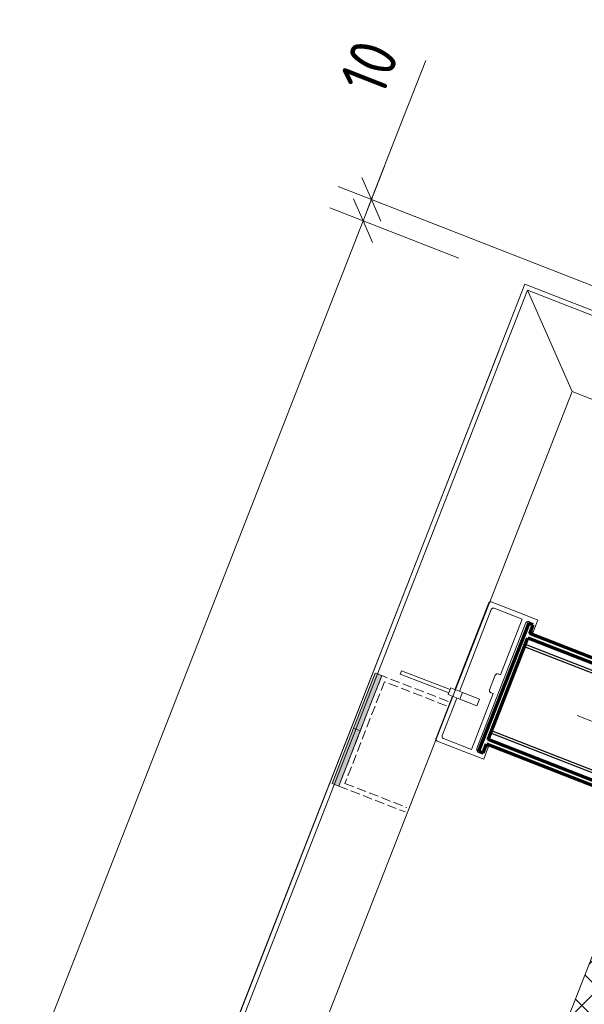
# Model space of a CAD drawing. Header units: millimetres. Extents: x -7374688 to -7372476, y 5958422 to 5960750.
# Tile 17 of 46: x -7374175 to -7373937, y 5960213 to 5960628. Entities that reach past the tile are written whole.
import ezdxf

# ---------------------------------------------------------------- set-up
doc = ezdxf.new("R2010")
doc.units = ezdxf.units.MM
doc.linetypes.add('01 Штриховая _4 мм_', pattern=[5.5, 4, -1.5])
doc.layers.add('Линии', color=7, linetype='Continuous', lineweight=18, true_color=0x00a600)
for name, color, linetype, lineweight in [('Обобщенные модели', 7, 'Continuous', 18), ('Размеры', 7, 'Continuous', 9), ('Размеры-10', 7, 'Continuous', 9), ('Тонкие линии', 7, 'Continuous', 18), ('Элементы узлов', 7, 'Continuous', 18)]:
    doc.layers.add(name, color=color, linetype=linetype, lineweight=lineweight)
doc.styles.add('GOST Common', font='GOST_Common.ttf', dxfattribs={"width": 0.9, "height": 20})
doc.dimstyles.new('ADSK_Основной_2_0', dxfattribs={"dimscale": 304.8, "dimtxt": 20.1143, "dimasz": 0.046391, "dimexe": 0.049213, "dimexo": 0.098425, "dimgap": 0.016404, "dimtad": 1, "dimdec": 0, "dimzin": 0, "dimdsep": 46, "dimtxsty": 'GOST Common', "dimblk1": 'OBLIQUE', "dimblk2": 'OBLIQUE', "dimsah": 1, "dimcen": 0.09, "dimdle": 0.049213, "dimazin": 0, "dimtfac": 1, "dimtdec": 4, "dimtix": 1, "dimtmove": 0, "dimatfit": 3, "dimfxl": 1, "dimtvp": 1, "dimtfill": 1, "dimtolj": 1, "dimtzin": 0, "dimarcsym": 2})
doc.dimstyles.new('ADSK_Основной_2_0_1', dxfattribs={"dimscale": 304.8, "dimtxt": 20.1143, "dimasz": 0.046391, "dimexe": 0.049213, "dimexo": 0.098425, "dimgap": 0.016404, "dimtad": 1, "dimdec": 0, "dimzin": 0, "dimdsep": 46, "dimtxsty": 'GOST Common', "dimblk1": 'OBLIQUE', "dimblk2": 'OBLIQUE', "dimsah": 1, "dimcen": 0.09, "dimdle": 0.049213, "dimazin": 0, "dimtfac": 1, "dimtdec": 4, "dimtix": 1, "dimtmove": 1, "dimatfit": 3, "dimfxl": 1, "dimtvp": 1, "dimtfill": 1, "dimtolj": 1, "dimtzin": 0, "dimarcsym": 2})

# ---------------------------------------------------------------- blocks, each defined once
blk = doc.blocks.new('HILTI_s_Салазка_MFT-CCF - Салазка MFT-CCF S58-V4-Разрез 6-6')
at = {"layer": 'Обобщенные модели'}
for p, q in [((-7373988.55, 5960353.51), (-7373977.5, 5960381.94)), ((-7373976.4, 5960382.57), (-7373962.61, 5960377.2)), ((-7373976.37, 5960379.33), (-7373986.69, 5960352.79)), ((-7373963.33, 5960375.34), (-7373975.07, 5960379.9)), ((-7373962.61, 5960377.2), (-7373956.73, 5960374.92)), ((-7373972.47, 5960351.82), (-7373963.33, 5960375.34)), ((-7373961.88, 5960373.54), (-7373972.15, 5960347.14)), ((-7373956.73, 5960374.92), (-7373958.55, 5960370.26)), ((-7373991.64, 5960345.57), (-7373988.55, 5960353.51)), ((-7373986.69, 5960352.79), (-7373989.77, 5960344.85)), ((-7373977.05, 5960345.56), (-7373974.7, 5960351.62)), ((-7373973.4, 5960352.19), (-7373972.47, 5960351.82)), ((-7373972.15, 5960347.14), (-7373982.41, 5960320.74)), ((-7373984.69, 5960320.39), (-7373975.55, 5960343.9)), ((-7373975.55, 5960343.9), (-7373976.48, 5960344.26)), ((-7373999.6, 5960325.09), (-7373992.72, 5960342.78)), ((-7373990.86, 5960342.06), (-7373997, 5960326.25)), ((-7373985.41, 5960318.52), (-7373999.21, 5960323.89)), ((-7373996.43, 5960324.95), (-7373984.69, 5960320.39)), ((-7373979.54, 5960316.24), (-7373985.41, 5960318.52)), ((-7373977.73, 5960320.9), (-7373979.54, 5960316.24))]:
    blk.add_line(p, q, dxfattribs=at)
at = {"layer": 'Обобщенные модели', "flags": 128}
for points in [[(-7373977.5, 5960381.94), (-7373977.43, 5960382.09), (-7373977.33, 5960382.23), (-7373977.2, 5960382.35), (-7373977.06, 5960382.45), (-7373976.91, 5960382.52), (-7373976.74, 5960382.56), (-7373976.57, 5960382.58), (-7373976.4, 5960382.57)], [(-7373975.07, 5960379.9), (-7373975.26, 5960379.96), (-7373975.46, 5960379.97), (-7373975.65, 5960379.95), (-7373975.84, 5960379.89), (-7373976.01, 5960379.79), (-7373976.16, 5960379.66), (-7373976.28, 5960379.51), (-7373976.37, 5960379.33)], [(-7373959.68, 5960373.34), (-7373959.74, 5960373.54), (-7373959.83, 5960373.73), (-7373959.96, 5960373.9), (-7373960.12, 5960374.04), (-7373960.3, 5960374.15), (-7373960.5, 5960374.23), (-7373960.7, 5960374.27), (-7373960.92, 5960374.27), (-7373961.13, 5960374.23), (-7373961.32, 5960374.15), (-7373961.5, 5960374.04), (-7373961.66, 5960373.9), (-7373961.79, 5960373.73), (-7373961.88, 5960373.54)], [(-7373958.55, 5960370.26), (-7373958.63, 5960370.09), (-7373958.74, 5960369.95), (-7373958.88, 5960369.82), (-7373959.03, 5960369.73), (-7373959.2, 5960369.66), (-7373959.39, 5960369.63), (-7373959.57, 5960369.63), (-7373959.75, 5960369.66), (-7373959.92, 5960369.73)], [(-7373974.7, 5960351.62), (-7373974.61, 5960351.79), (-7373974.49, 5960351.95), (-7373974.34, 5960352.07), (-7373974.17, 5960352.17), (-7373973.98, 5960352.23), (-7373973.79, 5960352.25), (-7373973.59, 5960352.24), (-7373973.4, 5960352.19)], [(-7373976.48, 5960344.26), (-7373976.66, 5960344.35), (-7373976.81, 5960344.47), (-7373976.94, 5960344.62), (-7373977.03, 5960344.79), (-7373977.1, 5960344.98), (-7373977.12, 5960345.17), (-7373977.1, 5960345.37), (-7373977.05, 5960345.56)], [(-7373999.21, 5960323.89), (-7373999.35, 5960323.99), (-7373999.46, 5960324.12), (-7373999.55, 5960324.26), (-7373999.62, 5960324.42), (-7373999.66, 5960324.58), (-7373999.67, 5960324.75), (-7373999.65, 5960324.92), (-7373999.6, 5960325.09)], [(-7373997, 5960326.25), (-7373997.06, 5960326.06), (-7373997.07, 5960325.86), (-7373997.05, 5960325.67), (-7373996.99, 5960325.48), (-7373996.89, 5960325.31), (-7373996.76, 5960325.16), (-7373996.61, 5960325.04), (-7373996.43, 5960324.95)], [(-7373978.53, 5960322.25), (-7373978.39, 5960322.23), (-7373978.21, 5960322.16), (-7373978.06, 5960322.06), (-7373977.92, 5960321.94), (-7373977.81, 5960321.79), (-7373977.73, 5960321.62), (-7373977.68, 5960321.45), (-7373977.66, 5960321.26), (-7373977.68, 5960321.08), (-7373977.73, 5960320.9)], [(-7373982.41, 5960320.74), (-7373982.46, 5960320.53), (-7373982.48, 5960320.32), (-7373982.46, 5960320.11), (-7373982.41, 5960319.91), (-7373982.31, 5960319.72), (-7373982.19, 5960319.55), (-7373982.03, 5960319.41), (-7373981.85, 5960319.29), (-7373981.65, 5960319.22), (-7373981.44, 5960319.18), (-7373981.23, 5960319.18), (-7373981.02, 5960319.22), (-7373980.82, 5960319.29)]]:
    blk.add_lwpolyline(points, dxfattribs=at)
blk = doc.blocks.new('HILTI_s_Профиль_MFT-RP - Усиленный профиль MFT-RP-58 77x50 L-V6-Разрез 6-6')
at = {"layer": 'Обобщенные модели', "lineweight": 70}
for p, q in [((-7373960.56, 5960373.68), (-7373981.69, 5960319.67)), ((-7373958.69, 5960372.96), (-7373960.56, 5960373.68)), ((-7373960.15, 5960369.23), (-7373958.69, 5960372.96)), ((-7373890.3, 5960341.91), (-7373960.15, 5960369.23)), ((-7373977.64, 5960324.53), (-7373960.88, 5960367.37)), ((-7373960.88, 5960367.37), (-7373909.66, 5960347.33)), ((-7373909.66, 5960347.33), (-7373926.42, 5960304.49)), ((-7373924.55, 5960303.76), (-7373907.8, 5960346.6)), ((-7373907.8, 5960346.6), (-7373892.9, 5960340.77)), ((-7373892.9, 5960340.77), (-7373909.65, 5960297.94)), ((-7373908.52, 5960295.34), (-7373890.3, 5960341.91)), ((-7373979.82, 5960318.94), (-7373978.37, 5960322.67)), ((-7373978.37, 5960322.67), (-7373908.52, 5960295.34)), ((-7373926.42, 5960304.49), (-7373977.64, 5960324.53)), ((-7373981.69, 5960319.67), (-7373979.82, 5960318.94)), ((-7373909.65, 5960297.94), (-7373924.55, 5960303.76))]:
    blk.add_line(p, q, dxfattribs=at)
blk = doc.blocks.new('HILTI_s_Соединитель_профилей_MFT-RPC - Соединитель профилей MFT-RPC-10736511-Разрез 6-6')
at = {"layer": 'Обобщенные модели', "lineweight": 25}
for p, q in [((-7374305.39, 5959338.21), (-7374355.68, 5959357.88)), ((-7374305.01, 5959339.18), (-7374355.3, 5959358.86)), ((-7374305.01, 5959339.18), (-7374305.39, 5959338.21)), ((-7374303.95, 5959341.88), (-7374305.01, 5959339.18)), ((-7374319.28, 5959302.71), (-7374369.57, 5959322.38)), ((-7374319.66, 5959301.74), (-7374369.95, 5959321.41)), ((-7374319.66, 5959301.74), (-7374320.71, 5959299.04)), ((-7374319.28, 5959302.71), (-7374319.66, 5959301.74))]:
    blk.add_line(p, q, dxfattribs=at)
blk = doc.blocks.new('HILTI_as_Соединитель_MFT-CCU_Заклепка_БезГрафики - Соединитель MFT-CCU Заклепка БезГрафики-6175019-Разрез 6-6')
at = {"layer": 'Обобщенные модели'}
for p, q in [((-7374211.14, 5959850.04), (-7374210.59, 5959851.44)), ((-7374190.63, 5959842.07), (-7374211.14, 5959850.04)), ((-7374210.59, 5959851.44), (-7374190.09, 5959843.47)), ((-7374190.9, 5959841.37), (-7374189.82, 5959844.17)), ((-7374186, 5959839.47), (-7374190.9, 5959841.37)), ((-7374190.09, 5959843.47), (-7374190.63, 5959842.07)), ((-7374189.82, 5959844.17), (-7374184.91, 5959842.26)), ((-7374184.91, 5959842.26), (-7374186, 5959839.47)), ((-7374184.91, 5959842.26), (-7374177.7, 5959839.46)), ((-7374178.79, 5959836.66), (-7374186, 5959839.47)), ((-7374177.7, 5959839.46), (-7374178.79, 5959836.66))]:
    blk.add_line(p, q, dxfattribs=at)
blk = doc.blocks.new('DIMBLOCK3-Разрез 6-6')
at = {"layer": 'Размеры-10'}
for p, q in [((-7373973.07, 5960488.68), (-7374099.52, 5960165.42)), ((-7374094.06, 5960179.39), (-7373973.07, 5960488.68)), ((-7373973.33, 5960132.16), (-7374108.03, 5960184.85)), ((-7373966.04, 5960150.79), (-7373978.79, 5960118.19)), ((-7373973.33, 5960132.16), (-7373966.04, 5960150.79))]:
    blk.add_line(p, q, dxfattribs=at)
at = {"layer": 'Размеры-10', "lineweight": 18}
for p, q in [((-7374094.06, 5960179.39), (-7374084.9, 5960183.4)), ((-7374094.06, 5960179.39), (-7374103.22, 5960175.38)), ((-7373973.33, 5960132.16), (-7373964.17, 5960136.17)), ((-7373973.33, 5960132.16), (-7373982.49, 5960128.15))]:
    blk.add_line(p, q, dxfattribs=at)
at = {"layer": 'Размеры-10', "color": 0, "insert": (-7374038.23, 5960190.98), "char_height": 20, "width": 40.9104, "attachment_point": 1, "rotation": 338.6356, "line_spacing_factor": 1.022761, "style": 'GOST Common', "bg_fill": 3, "box_fill_scale": 1.25, "bg_fill_color": 256, "bg_fill_true_color": 13158600, "bg_fill_transparency": 0}
blk.add_mtext('130', dxfattribs=at)
blk = doc.blocks.new('_Oblique')
at = {"color": 0, "linetype": 'ByBlock', "lineweight": -2}
blk.add_line((-0.5, -0.5), (0.5, 0.5), dxfattribs=at)
blk = doc.blocks.new('DIMBLOCK4-Разрез 6-6')
at = {"layer": 'Размеры-10'}
for p, q in [((-7373973.07, 5960488.68), (-7374125.02, 5960100.23)), ((-7374119.56, 5960114.2), (-7373973.07, 5960488.68)), ((-7373845.17, 5960006.86), (-7374133.53, 5960119.66)), ((-7373851.85, 5960030.95), (-7373864.6, 5959998.36)), ((-7373859.14, 5960012.33), (-7373851.85, 5960030.95))]:
    blk.add_line(p, q, dxfattribs=at)
at = {"layer": 'Размеры-10', "lineweight": 18}
for p, q in [((-7374119.56, 5960114.2), (-7374110.4, 5960118.21)), ((-7374119.56, 5960114.2), (-7374128.72, 5960110.19)), ((-7373859.14, 5960012.33), (-7373849.98, 5960016.34)), ((-7373859.14, 5960012.33), (-7373868.3, 5960008.32))]:
    blk.add_line(p, q, dxfattribs=at)
at = {"layer": 'Размеры-10', "color": 0, "insert": (-7373995.63, 5960099.15), "char_height": 20, "width": 45.4106, "attachment_point": 1, "rotation": 338.6356, "line_spacing_factor": 1.022761, "style": 'GOST Common', "bg_fill": 3, "box_fill_scale": 1.25, "bg_fill_color": 256, "bg_fill_true_color": 13158600, "bg_fill_transparency": 0}
blk.add_mtext('280', dxfattribs=at)
blk = doc.blocks.new('DIMBLOCK7-Разрез 6-6')
at = {"layer": 'Размеры-10', "lineweight": 18}
for p, q in [((-7374030.39, 5960543.3), (-7374034.4, 5960552.46)), ((-7374030.39, 5960543.3), (-7374026.38, 5960534.14)), ((-7374674.31, 5958896.83), (-7374678.32, 5958905.98)), ((-7374674.31, 5958896.83), (-7374670.3, 5958887.67))]:
    blk.add_line(p, q, dxfattribs=at)
at = {"layer": 'Размеры-10'}
for p, q in [((-7373990.08, 5960527.54), (-7374044.36, 5960548.77)), ((-7374679.77, 5958882.86), (-7374030.39, 5960543.3)), ((-7374030.39, 5960543.3), (-7373990.08, 5960527.54)), ((-7374634.01, 5958881.06), (-7374688.28, 5958902.29)), ((-7374674.31, 5958896.83), (-7374634.01, 5958881.06))]:
    blk.add_line(p, q, dxfattribs=at)
at = {"layer": 'Размеры-10', "color": 0, "insert": (-7374393.2, 5959701.08), "char_height": 20, "width": 78.1389, "attachment_point": 1, "rotation": 68.64, "line_spacing_factor": 1.022761, "style": 'GOST Common', "bg_fill": 3, "box_fill_scale": 1.25, "bg_fill_color": 256, "bg_fill_true_color": 13158600, "bg_fill_transparency": 0}
blk.add_mtext('1768 *', dxfattribs=at)
blk = doc.blocks.new('DIMBLOCK8-Разрез 6-6')
at = {"layer": 'Размеры-10'}
for p, q in [((-7374003.97, 5960610.84), (-7374013.62, 5960586.18)), ((-7374013.62, 5960586.18), (-7374028.63, 5960547.8)), ((-7374030.39, 5960543.3), (-7374021.41, 5960566.27)), ((-7373920.07, 5960510.53), (-7374040.84, 5960557.76)), ((-7374026.87, 5960552.3), (-7373920.07, 5960510.53)), ((-7373990.08, 5960527.54), (-7374044.36, 5960548.77)), ((-7374030.39, 5960543.3), (-7373990.08, 5960527.54))]:
    blk.add_line(p, q, dxfattribs=at)
at = {"layer": 'Размеры-10', "lineweight": 18}
for p, q in [((-7374026.87, 5960552.3), (-7374030.88, 5960561.46)), ((-7374030.39, 5960543.3), (-7374034.4, 5960552.46)), ((-7374026.87, 5960552.3), (-7374022.86, 5960543.14)), ((-7374030.39, 5960543.3), (-7374026.38, 5960534.14))]:
    blk.add_line(p, q, dxfattribs=at)
at = {"layer": 'Размеры-10', "color": 0, "insert": (-7374040.79, 5960602.18), "char_height": 20, "width": 25.7736, "attachment_point": 1, "rotation": 68.64, "line_spacing_factor": 1.022761, "style": 'GOST Common', "bg_fill": 3, "box_fill_scale": 1.25, "bg_fill_color": 256, "bg_fill_true_color": 13158600, "bg_fill_transparency": 0}
blk.add_mtext('10', dxfattribs=at)
blk = doc.blocks.new('DIMBLOCK16-Разрез 6-6')
at = {"layer": 'Размеры-10'}
for p, q in [((-7373940.18, 5960334.71), (-7373658.58, 5960225.26)), ((-7373672.56, 5960230.7), (-7373940.18, 5960334.71)), ((-7373867.88, 5959728.16), (-7373667.12, 5960244.68)), ((-7374136.59, 5959832.6), (-7373853.9, 5959722.73)), ((-7373867.88, 5959728.16), (-7374136.59, 5959832.6))]:
    blk.add_line(p, q, dxfattribs=at)
at = {"layer": 'Размеры-10', "lineweight": 18}
for p, q in [((-7373672.56, 5960230.7), (-7373676.58, 5960239.85)), ((-7373672.56, 5960230.7), (-7373668.53, 5960221.55)), ((-7373867.88, 5959728.16), (-7373871.91, 5959737.31)), ((-7373867.88, 5959728.16), (-7373863.85, 5959719.01))]:
    blk.add_line(p, q, dxfattribs=at)
at = {"layer": 'Размеры-10', "color": 0, "insert": (-7373806.09, 5959973.07), "char_height": 20, "width": 45.4106, "attachment_point": 1, "rotation": 68.7602, "line_spacing_factor": 1.022761, "style": 'GOST Common', "bg_fill": 3, "box_fill_scale": 1.25, "bg_fill_color": 256, "bg_fill_true_color": 13158600, "bg_fill_transparency": 0}
blk.add_mtext('539', dxfattribs=at)

msp = doc.modelspace()

# ---------------------------------------------------------------- hatches: boundary and pattern name
at = {"layer": 'Элементы узлов'}
h = msp.add_hatch(dxfattribs=at)
h.set_pattern_fill('FP_1', color=256, style=0, pattern_type=2)
h.set_pattern_definition([(45, (-7374284.715, 5958338.628), (-7.071068, 7.071068), []), (135, (-7374284.715, 5958338.628), (-7.071068, -7.071068), [])])
h.paths.add_polyline_path([(-7374417.47, 5958996.76), (-7373163.67, 5958996.85), (-7373163.68, 5959046.85), (-7374344.19, 5959046.85), (-7373818.17, 5960391.55), (-7373864.73, 5960409.77), (-7374410.86, 5959013.68)])
at = {"layer": 'Элементы узлов', "true_color": 0xffffff}
for points in [[(-7374031.56, 5960328.21), (-7374022.5, 5960351.52), (-7374025.3, 5960352.6), (-7374034.35, 5960329.3)], [(-7374040.61, 5960304.91), (-7374031.56, 5960328.21), (-7374034.35, 5960329.3), (-7374043.41, 5960306)]]:
    msp.add_hatch(color=7, dxfattribs=at).paths.add_polyline_path(points)

# ---------------------------------------------------------------- linework, layer by layer
at = {"layer": 'Линии', "color": 7}
for p, q in [((-7374606.07, 5958870.14), (-7373962.14, 5960516.61)), ((-7374601.84, 5958875.45), (-7373961.01, 5960514.02)), ((-7373962.14, 5960516.61), (-7373896.95, 5960491.12)), ((-7373961.01, 5960514.02), (-7373897.68, 5960489.26)), ((-7373961.01, 5960514.02), (-7373942.3, 5960471.27)), ((-7374554.75, 5958905.25), (-7373942.3, 5960471.27)), ((-7374533.4, 5958959.84), (-7373942.3, 5960471.27)), ((-7373942.3, 5960471.27), (-7373909.7, 5960458.52))]:
    msp.add_line(p, q, dxfattribs=at)
at = {"layer": 'Линии', "color": 7, "linetype": '01 Штриховая _4 мм_'}
for p, q in [((-7374022.5, 5960351.52), (-7374040.61, 5960304.91)), ((-7373994.54, 5960340.65), (-7374022.5, 5960351.52)), ((-7374021.36, 5960348.93), (-7374038.02, 5960306.05)), ((-7373995.26, 5960338.78), (-7374021.36, 5960348.93)), ((-7374038.02, 5960306.05), (-7374011.93, 5960295.91)), ((-7374040.61, 5960304.91), (-7374012.65, 5960294.04))]:
    msp.add_line(p, q, dxfattribs=at)
at = {"layer": 'Тонкие линии'}
for p, q in [((-7373864.73, 5960409.77), (-7374417.47, 5958996.76)), ((-7374025.3, 5960352.6), (-7374034.35, 5960329.3)), ((-7374031.56, 5960328.21), (-7374022.5, 5960351.52)), ((-7374022.5, 5960351.52), (-7374025.3, 5960352.6)), ((-7374034.35, 5960329.3), (-7374043.41, 5960306)), ((-7374040.61, 5960304.91), (-7374031.56, 5960328.21)), ((-7374031.56, 5960328.21), (-7374034.35, 5960329.3)), ((-7374043.41, 5960306), (-7374040.61, 5960304.91))]:
    msp.add_line(p, q, dxfattribs=at)

# ---------------------------------------------------------------- block references
at = {"layer": 'Обобщенные модели'}
for name, p in [('HILTI_s_Салазка_MFT-CCF - Салазка MFT-CCF S58-V4-Разрез 6-6', (0, 0)), ('HILTI_s_Соединитель_профилей_MFT-RPC - Соединитель профилей MFT-RPC-10736511-Разрез 6-6', (393.36, 1005.82)), ('HILTI_as_Соединитель_MFT-CCU_Заклепка_БезГрафики - Соединитель MFT-CCU Заклепка БезГрафики-6175019-Разрез 6-6', (196.42, 502.11))]:
    msp.add_blockref(name, p, dxfattribs=at)
at = {"layer": 'Обобщенные модели', "lineweight": 25}
msp.add_blockref('HILTI_s_Профиль_MFT-RP - Усиленный профиль MFT-RP-58 77x50 L-V6-Разрез 6-6', (0, 0), dxfattribs=at)

# ---------------------------------------------------------------- next in the draw order: dimensions: what is measured, and where the dimension line sits
at = {"layer": 'Размеры'}
dim = msp.add_linear_dim(base=(-7374094.06, 5960179.39), p1=(-7373976.97, 5960122.85), p2=(-7373962.14, 5960516.61), angle=338.6356, dimstyle='ADSK_Основной_2_0', override={"dimpost": '<>', "dimfxl": 394.042763}, dxfattribs=at)
dim.commit()
dim.dimension.update_dxf_attribs({"geometry": 'DIMBLOCK3-Разрез 6-6', "text_midpoint": (-7374028.23, 5960169.74)})

# ---------------------------------------------------------------- next in the draw order: dimensions: what is measured, and where the dimension line sits
dim = msp.add_linear_dim(base=(-7374119.56, 5960114.2), p1=(-7373862.78, 5960003.02), p2=(-7373962.14, 5960516.61), angle=338.6356, dimstyle='ADSK_Основной_2_0', override={"dimpost": '<>', "dimfxl": 523.121866}, dxfattribs=at)
dim.commit()
dim.dimension.update_dxf_attribs({"geometry": 'DIMBLOCK4-Разрез 6-6', "text_midpoint": (-7373983.88, 5960077.23)})

# ---------------------------------------------------------------- next in the draw order: dimensions: what is measured, and where the dimension line sits
dim = msp.add_linear_dim(base=(-7374030.39, 5960543.3), p1=(-7374606.07, 5958870.14), p2=(-7373962.14, 5960516.61), angle=68.64, dimstyle='ADSK_Основной_2_0', override={"dimpost": '<>*', "dimfxl": 1767.91559}, dxfattribs=at)
dim.commit()
dim.dimension.update_dxf_attribs({"geometry": 'DIMBLOCK7-Разрез 6-6', "text_midpoint": (-7374366.32, 5959725.53)})

# ---------------------------------------------------------------- next in the draw order: dimensions: what is measured, and where the dimension line sits
dim = msp.add_linear_dim(base=(-7374026.87, 5960552.3), p1=(-7373962.14, 5960516.61), p2=(-7373892.13, 5960499.6), angle=68.64, dimstyle='ADSK_Основной_2_0_1', override={"dimpost": '<>', "dimfxl": 72.04944}, dxfattribs=at)
dim.commit()
dim.dimension.update_dxf_attribs({"geometry": 'DIMBLOCK8-Разрез 6-6', "text_midpoint": (-7374023.68, 5960609.32), "dimtype": 160, "text_rotation": 68.64})
dim = msp.add_linear_dim(base=(-7373672.56, 5960230.7), p1=(-7374164.55, 5959843.47), p2=(-7373968.14, 5960345.58), angle=68.7602, dimstyle='ADSK_Основной_2_0', override={"dimpost": '<>', "dimfxl": 539.161936}, dxfattribs=at)
dim.commit()
dim.dimension.update_dxf_attribs({"geometry": 'DIMBLOCK16-Разрез 6-6', "text_midpoint": (-7373784.2, 5959984.86)})

doc.saveas('drawing.dxf')
